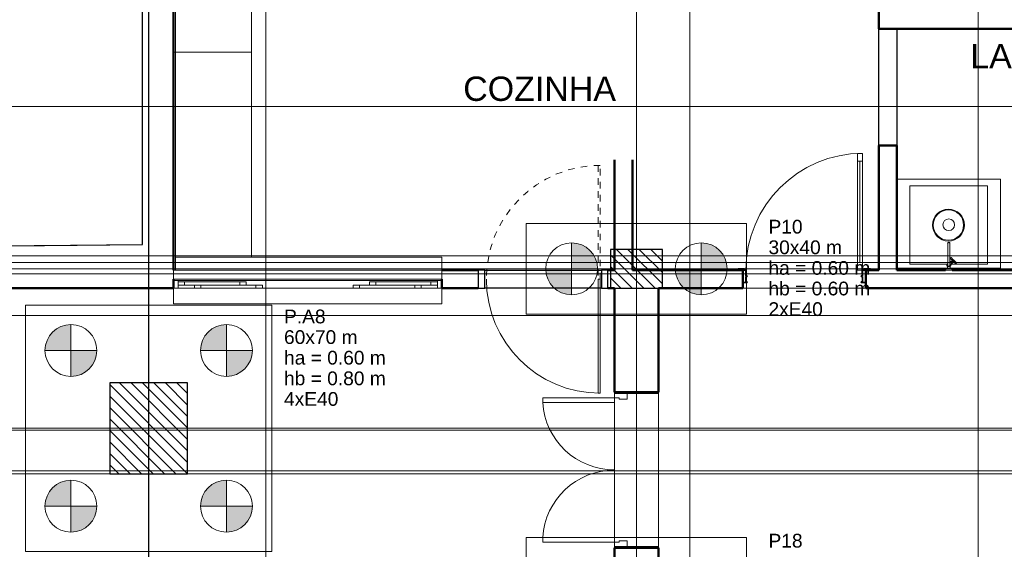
# Model space of a CAD drawing. Header units: millimetres. Extents: x 10 to 1250, y -62 to 528.
# Tile 21 of 256: x 34 to 49, y 42 to 50. Entities that reach past the tile are written whole.
import ezdxf

# ---------------------------------------------------------------- set-up
doc = ezdxf.new("R2010")
doc.units = ezdxf.units.MM
doc.header["$LTSCALE"] = 0.05
for name, pattern in [('_Above Line', [0.004, 0.0024, -0.0016]), ('Dash', [0.00635, 0.003175, -0.003175]), ('Tracejado 2_5m', [0.004, 0.0025, -0.0015])]:
    doc.linetypes.add(name, pattern=pattern)
for name, color, linetype, lineweight in [('A-AREA', 32, 'Dash', 13), ('A-AREA-IDEN', 2, 'Continuous', 9), ('A-DETL-GENF', 92, 'Continuous', 13), ('A-DETL-GENF-HDLN', 1, 'Continuous', 13), ('A-DETL-THIN', 151, 'Continuous', 18), ('A-GLAZ', 4, 'Continuous', 13), ('A-GLAZ-SILL', 1, 'Continuous', 13), ('A-WALL', 7, 'Continuous', 25), ('ARQ-ALV-REB', 7, 'Continuous', 18), ('ARQ-ESQUAD', 4, 'Continuous', 25), ('Cuba', 250, 'Continuous', 13), ('LC-Eixos', 160, 'Continuous', 5), ('LC-Estacas dos blocos', 7, 'Continuous', 5), ('LC-Hachuras dos pilares', 9, 'Continuous', 5), ('LC-Seção das fundações', 7, 'Continuous', 5), ('LC-Seção dos pilares', 4, 'Continuous', 30), ('LC-Textos', 3, 'Continuous', 20), ('Q-SPCQ', 12, 'Continuous', 13), ('Torneiras - Docol', 250, 'Continuous', 13)]:
    doc.layers.add(name, color=color, linetype=linetype, lineweight=lineweight)
doc.styles.add('Arial', font='arial.ttf')
doc.styles.add('Humnst777 BlkCn BT_1', font='arial.ttf', dxfattribs={"height": 0.1875})
pattern_1 = [(135, (15.30388, 54.98977), (-0.08838835, -0.08838835), [])]

# ---------------------------------------------------------------- blocks, each defined once
blk = doc.blocks.new('001')
at = {"layer": 'ARQ-ESQUAD', "lineweight": 13}
h = blk.add_hatch(dxfattribs=at)
h.set_pattern_fill('FP_16', color=254, style=0, pattern_type=2)
h.set_pattern_definition([(45, (-28.735, -0.53415), (-0.33676, 0.33676), []), (45, (-28.616, -0.53415), (0, 0.673519), []), (45, (-28.854, -0.53415), (0, 0.673519), [])])
h.paths.add_polyline_path([(-13.206, 8.5868), (-13.206, 8.6818), (-13.231, 8.6818), (-13.231, 8.6368), (-13.241, 8.6368), (-13.241, 8.6318), (-13.231, 8.6318), (-13.231, 8.5918), (-13.241, 8.5918), (-13.241, 8.5868)])
h.paths.add_polyline_path([(-14.156, 8.5868), (-14.121, 8.5868), (-14.121, 8.5918), (-14.131, 8.5918), (-14.131, 8.6318), (-14.121, 8.6318), (-14.121, 8.6368), (-14.131, 8.6368), (-14.131, 8.6818), (-14.156, 8.6818)])
at = {"layer": 'A-AREA', "color": 254, "linetype": '_Above Line'}
blk.add_line((-14.806, 7.7418), (-14.806, 6.5418), dxfattribs=at)
at = {"layer": 'A-DETL-GENF', "color": 254}
for p, q in [((-13.271, 9.5818), (-13.231, 9.5818)), ((-13.271, 8.6818), (-13.271, 9.5818)), ((-13.231, 9.5818), (-13.271, 9.5818)), ((-13.271, 9.5818), (-13.271, 9.5218)), ((-13.231, 9.5818), (-13.231, 8.6818)), ((-13.231, 9.5218), (-13.231, 9.5818)), ((-13.271, 9.5218), (-13.231, 9.5218)), ((-13.251, 9.5218), (-13.251, 8.7418)), ((-13.231, 8.7418), (-13.271, 8.7418)), ((-13.271, 8.7418), (-13.271, 8.6818)), ((-13.231, 8.6818), (-13.231, 8.7418)), ((-13.231, 8.6818), (-13.271, 8.6818)), ((-13.271, 8.6818), (-13.231, 8.6818))]:
    blk.add_line(p, q, dxfattribs=at)
at = {"layer": 'A-DETL-GENF-HDLN', "color": 254}
blk.add_arc((-13.231, 8.6818), 0.9, 90, 180, dxfattribs=at)
at = {"layer": 'A-DETL-THIN', "color": 254}
for p, q in [((-18.786, 8.8806), (-18.786, 14.2418)), ((-25.0982, 8.8144), (-18.786, 8.8806))]:
    blk.add_line(p, q, dxfattribs=at)
at = {"layer": 'A-GLAZ', "color": 254}
for p, q in [((-16.476, 8.7818), (-18.531, 8.7818)), ((-16.476, 8.6818), (-16.476, 8.7818)), ((-16.476, 8.6818), (-18.546, 8.6818)), ((-18.546, 8.6818), (-18.546, 8.6118)), ((-16.476, 8.6118), (-16.476, 8.6818)), ((-18.546, 8.6118), (-16.476, 8.6118)), ((-18.511, 8.5668), (-18.511, 8.5918)), ((-18.511, 8.5918), (-17.986, 8.5918)), ((-17.986, 8.5918), (-17.986, 8.5668)), ((-16.511, 8.5918), (-17.036, 8.5918)), ((-17.036, 8.5918), (-17.036, 8.5668)), ((-16.511, 8.5668), (-16.511, 8.5918)), ((-18.546, 8.5418), (-18.546, 8.4218)), ((-17.986, 8.5668), (-18.511, 8.5668)), ((-17.861, 8.5668), (-18.386, 8.5668)), ((-18.386, 8.5668), (-18.386, 8.5418)), ((-18.386, 8.5418), (-17.861, 8.5418)), ((-17.861, 8.5418), (-17.861, 8.5668)), ((-17.161, 8.5418), (-17.161, 8.5668)), ((-17.161, 8.5668), (-16.636, 8.5668)), ((-16.636, 8.5418), (-17.161, 8.5418)), ((-17.036, 8.5668), (-16.511, 8.5668)), ((-16.636, 8.5668), (-16.636, 8.5418)), ((-16.476, 8.4218), (-16.476, 8.5418)), ((-18.546, 8.4218), (-16.476, 8.4218))]:
    blk.add_line(p, q, dxfattribs=at)
at = {"layer": 'A-GLAZ', "color": 254, "lineweight": 18}
for p, q in [((-18.511, 8.6018), (-18.546, 8.6018)), ((-18.546, 8.6018), (-18.546, 8.5418)), ((-18.511, 8.5918), (-18.511, 8.6018)), ((-18.511, 8.5668), (-18.511, 8.5918)), ((-18.511, 8.5918), (-18.461, 8.5918)), ((-18.461, 8.5918), (-18.461, 8.5668)), ((-18.036, 8.5668), (-18.036, 8.5918)), ((-18.036, 8.5918), (-17.986, 8.5918)), ((-17.986, 8.5918), (-17.986, 8.5668)), ((-16.986, 8.5918), (-17.036, 8.5918)), ((-17.036, 8.5918), (-17.036, 8.5668)), ((-16.986, 8.5668), (-16.986, 8.5918)), ((-16.511, 8.5918), (-16.561, 8.5918)), ((-16.561, 8.5918), (-16.561, 8.5668)), ((-16.476, 8.6018), (-16.511, 8.6018)), ((-16.511, 8.6018), (-16.511, 8.5918)), ((-16.511, 8.5668), (-16.511, 8.5918)), ((-16.476, 8.5418), (-16.476, 8.6018)), ((-18.546, 8.5418), (-18.511, 8.5418)), ((-18.461, 8.5668), (-18.511, 8.5668)), ((-18.511, 8.5418), (-18.511, 8.5668)), ((-18.336, 8.5668), (-18.386, 8.5668)), ((-18.386, 8.5668), (-18.386, 8.5418)), ((-18.386, 8.5418), (-18.336, 8.5418)), ((-18.336, 8.5418), (-18.336, 8.5668)), ((-17.986, 8.5668), (-18.036, 8.5668)), ((-17.861, 8.5668), (-17.911, 8.5668)), ((-17.911, 8.5668), (-17.911, 8.5418)), ((-17.911, 8.5418), (-17.861, 8.5418)), ((-17.861, 8.5418), (-17.861, 8.5668)), ((-17.161, 8.5418), (-17.161, 8.5668)), ((-17.161, 8.5668), (-17.111, 8.5668)), ((-17.111, 8.5418), (-17.161, 8.5418)), ((-17.111, 8.5668), (-17.111, 8.5418)), ((-17.036, 8.5668), (-16.986, 8.5668)), ((-16.686, 8.5418), (-16.686, 8.5668)), ((-16.686, 8.5668), (-16.636, 8.5668)), ((-16.636, 8.5418), (-16.686, 8.5418)), ((-16.636, 8.5668), (-16.636, 8.5418)), ((-16.561, 8.5668), (-16.511, 8.5668)), ((-16.511, 8.5668), (-16.511, 8.5418)), ((-16.511, 8.5418), (-16.476, 8.5418))]:
    blk.add_line(p, q, dxfattribs=at)
at = {"layer": 'A-GLAZ-SILL', "color": 254}
for p, q in [((-18.511, 8.6018), (-16.511, 8.6018)), ((-18.386, 8.5418), (-18.511, 8.5418)), ((-17.161, 8.5418), (-17.861, 8.5418)), ((-16.511, 8.5418), (-16.636, 8.5418))]:
    blk.add_line(p, q, dxfattribs=at)
at = {"layer": 'A-WALL', "color": 254, "lineweight": 50}
for p, q in [((-18.546, 8.6818), (-18.546, 14.019)), ((-13.106, 11.691), (-13.106, 10.5418)), ((-13.106, 10.5418), (-10.266, 10.5418)), ((-12.966, 9.6418), (-13.106, 9.6418)), ((-13.106, 9.6418), (-13.106, 8.6818)), ((-12.966, 8.6818), (-12.966, 9.6418)), ((-15.146, 9.5318), (-15.146, 8.6818)), ((-15.006, 8.6818), (-15.006, 9.5318)), ((-16.1968, 8.6818), (-16.476, 8.6818)), ((-15.146, 8.6818), (-15.1952, 8.6818)), ((-14.156, 8.6818), (-15.006, 8.6818)), ((-14.156, 8.5418), (-14.156, 8.6818)), ((-13.106, 8.6818), (-13.206, 8.6818)), ((-13.206, 8.6818), (-13.206, 8.5418)), ((-12.5923, 8.6818), (-12.966, 8.6818)), ((-10.266, 8.6818), (-12.5397, 8.6818)), ((-18.546, 8.5418), (-18.546, 8.6118)), ((-16.476, 8.6118), (-16.476, 8.5418)), ((-24.8582, 8.5418), (-18.546, 8.5418)), ((-16.476, 8.5418), (-16.1968, 8.5418)), ((-15.1952, 8.5418), (-15.146, 8.5418)), ((-15.146, 8.5418), (-15.146, 7.7418)), ((-14.806, 8.5418), (-14.156, 8.5418)), ((-14.806, 7.7418), (-14.806, 8.5418)), ((-13.206, 8.5418), (-9.556, 8.5418)), ((-15.146, 7.7418), (-14.806, 7.7418)), ((-15.146, 6.5418), (-15.146, 6.0768)), ((-14.806, 6.5418), (-15.146, 6.5418)), ((-14.806, 6.0768), (-14.806, 6.5418))]:
    blk.add_line(p, q, dxfattribs=at)
at = {"layer": 'A-WALL', "color": 254}
for p, q in [((-13.106, 9.6418), (-13.106, 10.5418)), ((-12.966, 10.5418), (-12.966, 9.6418)), ((-16.146, 8.6818), (-15.246, 8.6818)), ((-15.246, 8.5418), (-16.146, 8.5418))]:
    blk.add_line(p, q, dxfattribs=at)
at = {"layer": 'ARQ-ALV-REB', "color": 254}
for p, q in [((-14.156, 8.5418), (-13.206, 8.5418)), ((-15.146, 7.7318), (-15.146, 7.7418)), ((-15.146, 6.5868), (-15.146, 7.6968)), ((-14.806, 6.5418), (-14.806, 7.7418)), ((-15.146, 6.5418), (-15.146, 6.5518))]:
    blk.add_line(p, q, dxfattribs=at)
at = {"layer": 'ARQ-ESQUAD', "color": 254, "linetype": 'Tracejado 2_5m', "lineweight": 13}
for p, q in [((-13.106, 9.6418), (-13.106, 10.5418)), ((-12.966, 10.5418), (-12.966, 9.6418))]:
    blk.add_line(p, q, dxfattribs=at)
at = {"layer": 'ARQ-ESQUAD', "color": 254, "linetype": 'Dash', "lineweight": 13}
for p, q in [((-15.2555, 9.4896), (-15.2715, 9.4896)), ((-15.2715, 9.4896), (-15.2715, 8.6118)), ((-15.2555, 8.6118), (-15.2555, 9.4896))]:
    blk.add_line(p, q, dxfattribs=at)
at = {"layer": 'ARQ-ESQUAD', "color": 254}
for p, q in [((-16.146, 8.6818), (-16.1968, 8.6818)), ((-16.1968, 8.6818), (-16.1968, 8.5418)), ((-16.146, 8.5418), (-16.146, 8.6818)), ((-15.1952, 8.6818), (-15.246, 8.6818)), ((-15.246, 8.6818), (-15.246, 8.5418)), ((-15.1952, 8.5418), (-15.1952, 8.6818)), ((-16.1968, 8.5418), (-16.146, 8.5418)), ((-15.246, 8.5418), (-15.1952, 8.5418))]:
    blk.add_line(p, q, dxfattribs=at)
at = {"layer": 'ARQ-ESQUAD', "color": 254, "lineweight": 35}
for p, q in [((-14.191, 8.6918), (-14.141, 8.6918)), ((-14.191, 8.6818), (-14.191, 8.6918)), ((-14.141, 8.6818), (-14.191, 8.6818)), ((-14.156, 8.5868), (-14.156, 8.6818)), ((-14.156, 8.6818), (-14.131, 8.6818)), ((-14.141, 8.6918), (-14.141, 8.6818)), ((-14.131, 8.6818), (-14.131, 8.6368)), ((-13.231, 8.6368), (-13.231, 8.6818)), ((-13.231, 8.6818), (-13.206, 8.6818)), ((-13.221, 8.6918), (-13.171, 8.6918)), ((-13.221, 8.6818), (-13.221, 8.6918)), ((-13.171, 8.6818), (-13.221, 8.6818)), ((-13.206, 8.6818), (-13.206, 8.5868)), ((-13.171, 8.6918), (-13.171, 8.6818)), ((-14.121, 8.5868), (-14.156, 8.5868)), ((-14.131, 8.6368), (-14.121, 8.6368)), ((-14.131, 8.6318), (-14.131, 8.5918)), ((-14.121, 8.6318), (-14.131, 8.6318)), ((-14.131, 8.5918), (-14.121, 8.5918)), ((-14.121, 8.6368), (-14.121, 8.6318)), ((-14.121, 8.5918), (-14.121, 8.5868)), ((-13.241, 8.6368), (-13.231, 8.6368)), ((-13.241, 8.6318), (-13.241, 8.6368)), ((-13.231, 8.6318), (-13.241, 8.6318)), ((-13.241, 8.5918), (-13.231, 8.5918)), ((-13.241, 8.5868), (-13.241, 8.5918)), ((-13.206, 8.5868), (-13.241, 8.5868)), ((-13.231, 8.5918), (-13.231, 8.6318))]:
    blk.add_line(p, q, dxfattribs=at)
at = {"layer": 'ARQ-ESQUAD', "color": 254, "lineweight": 13}
for p, q in [((-15.2715, 7.7341), (-15.2715, 8.6118)), ((-15.2555, 8.6118), (-15.2715, 8.6118)), ((-15.2555, 8.6118), (-15.2555, 7.7341)), ((-15.2555, 7.7341), (-15.2715, 7.7341)), ((-14.806, 7.7318), (-15.146, 7.7318)), ((-15.146, 6.5518), (-14.806, 6.5518))]:
    blk.add_line(p, q, dxfattribs=at)
at = {"layer": 'ARQ-ESQUAD', "color": 254, "lineweight": 18}
for p, q in [((-15.699, 7.6618), (-15.699, 7.6968)), ((-15.699, 7.6968), (-15.146, 7.6968)), ((-15.146, 7.7318), (-15.146, 7.7468)), ((-15.046, 7.7318), (-15.146, 7.7318)), ((-15.146, 7.7318), (-15.146, 7.6968)), ((-15.146, 7.6968), (-15.146, 7.6618)), ((-15.146, 7.6968), (-15.109, 7.6968)), ((-15.109, 7.6968), (-15.109, 7.6868)), ((-15.109, 7.6868), (-15.046, 7.6868)), ((-15.046, 7.6868), (-15.046, 7.7318)), ((-14.806, 7.7318), (-14.806, 7.7468)), ((-15.146, 7.6618), (-15.699, 7.6618)), ((-15.146, 6.6218), (-15.699, 6.6218)), ((-15.699, 6.6218), (-15.699, 6.5868)), ((-15.146, 6.5868), (-15.146, 6.6218)), ((-15.699, 6.5868), (-15.146, 6.5868)), ((-15.109, 6.5868), (-15.146, 6.5868)), ((-15.146, 6.5868), (-15.146, 6.5518)), ((-15.146, 6.5518), (-15.146, 6.5368)), ((-15.146, 6.5518), (-15.046, 6.5518)), ((-15.046, 6.5968), (-15.109, 6.5968)), ((-15.109, 6.5968), (-15.109, 6.5868)), ((-15.046, 6.5518), (-15.046, 6.5968)), ((-14.806, 6.5518), (-14.806, 6.5368))]:
    blk.add_line(p, q, dxfattribs=at)
at = {"layer": 'ARQ-ESQUAD', "color": 254, "linetype": 'Dash', "lineweight": 13}
blk.add_arc((-15.2555, 8.6118), 0.8778, 90, 180, dxfattribs=at)
at = {"layer": 'ARQ-ESQUAD', "color": 254, "lineweight": 13}
for centre, radius, start, end in [((-15.2555, 8.6118), 0.8778, 180, 270), ((-15.146, 7.6968), 0.554, 183.62202, 270), ((-15.146, 6.5868), 0.554, 90, 176.37798)]:
    blk.add_arc(centre, radius, start, end, dxfattribs=at)
at = {"layer": 'Cuba', "color": 254}
for start, end in [(90, 270), (90, 270), (270, 90), (270, 90)]:
    blk.add_arc((-12.566, 9.0318), 0.045, start, end, dxfattribs=at)
at = {"layer": 'Q-SPCQ', "color": 254}
for p, q in [((-18.531, 10.3618), (-18.531, 12.7618)), ((-17.946, 10.3618), (-17.946, 12.7618)), ((-18.546, 10.3618), (-18.531, 10.3618)), ((-18.531, 10.3618), (-18.546, 10.3618)), ((-18.531, 10.3618), (-17.946, 10.3618)), ((-18.531, 8.6818), (-18.531, 10.3618)), ((-17.946, 10.3618), (-18.531, 10.3618)), ((-17.946, 8.7818), (-17.946, 10.3618)), ((-12.166, 9.3818), (-12.966, 9.3818)), ((-12.166, 8.6968), (-12.166, 9.3818)), ((-12.866, 8.7273), (-12.866, 9.3318)), ((-12.866, 9.3318), (-12.266, 9.3318)), ((-12.266, 9.3318), (-12.266, 8.7273)), ((-12.5768, 8.6968), (-12.966, 8.6968)), ((-12.578, 8.7273), (-12.866, 8.7273)), ((-12.5537, 8.7273), (-12.5556, 8.7273)), ((-12.166, 8.6968), (-12.5552, 8.6968)), ((-12.266, 8.7273), (-12.5435, 8.7273)), ((-12.166, 8.6818), (-12.166, 8.6968))]:
    blk.add_line(p, q, dxfattribs=at)
for radius, start, end in [(0.123, 360, 180), (0.117, 0, 180), (0.123, 180, 360), (0.117, 180, 0)]:
    blk.add_arc((-12.5685, 9.0293), radius, start, end, dxfattribs=at)
at = {"layer": 'Torneiras - Docol', "color": 254}
for p, q in [((-12.5754, 8.8878), (-12.5754, 8.8867)), ((-12.566, 8.8945), (-12.5673, 8.8944)), ((-12.5647, 8.8944), (-12.566, 8.8945)), ((-12.5565, 8.8867), (-12.5565, 8.8878)), ((-12.5739, 8.8866), (-12.5739, 8.8863)), ((-12.5739, 8.8271), (-12.5739, 8.731)), ((-12.5581, 8.8863), (-12.5581, 8.8866)), ((-12.5581, 8.731), (-12.5581, 8.8271)), ((-12.5568, 8.7451), (-12.5581, 8.7438)), ((-12.549, 8.75), (-12.5568, 8.7451)), ((-12.5568, 8.7451), (-12.5412, 8.7295)), ((-12.5543, 8.7739), (-12.5543, 8.772)), ((-12.5375, 8.756), (-12.5543, 8.772)), ((-12.5475, 8.7787), (-12.5494, 8.7787)), ((-12.5364, 8.7374), (-12.549, 8.75)), ((-12.5475, 8.7787), (-12.5313, 8.7617)), ((-12.5406, 8.7536), (-12.5466, 8.7476)), ((-12.5412, 8.7295), (-12.5364, 8.7374)), ((-12.5406, 8.7536), (-12.5328, 8.7458)), ((-12.5388, 8.7398), (-12.5328, 8.7458)), ((-12.5366, 8.7535), (-12.5385, 8.7515)), ((-12.5378, 8.7547), (-12.5316, 8.7486)), ((-12.5378, 8.7547), (-12.5372, 8.7541)), ((-12.5366, 8.7535), (-12.5329, 8.7498)), ((-12.5348, 8.7478), (-12.5329, 8.7498)), ((-12.5322, 8.7491), (-12.5316, 8.7486)), ((-12.5308, 8.7618), (-12.5246, 8.7555)), ((-12.5308, 8.7618), (-12.5246, 8.7555)), ((-12.5144, 8.7321), (-12.5304, 8.7488)), ((-12.5246, 8.7551), (-12.5076, 8.7388)), ((-12.5076, 8.7388), (-12.5076, 8.7369)), ((-12.5921, 8.6862), (-12.5923, 8.6818)), ((-12.5923, 8.6818), (-12.5397, 8.6818)), ((-12.5806, 8.6939), (-12.5911, 8.6879)), ((-12.5806, 8.6939), (-12.5514, 8.6939)), ((-12.577, 8.7148), (-12.577, 8.7134)), ((-12.577, 8.7127), (-12.577, 8.6939)), ((-12.555, 8.7134), (-12.555, 8.7148)), ((-12.555, 8.6939), (-12.555, 8.7127)), ((-12.5543, 8.7165), (-12.5533, 8.7175)), ((-12.5524, 8.7183), (-12.5412, 8.7295)), ((-12.5409, 8.6879), (-12.5514, 8.6939)), ((-12.5397, 8.6818), (-12.5399, 8.6862)), ((-12.5144, 8.7321), (-12.5125, 8.7321))]:
    blk.add_line(p, q, dxfattribs=at)
at = {"layer": 'Torneiras - Docol', "color": 254, "flags": 128}
for points in [[(-12.566, 8.8972), (-12.5742, 8.8925), (-12.5742, 8.8831)], [(-12.5678, 8.8943), (-12.5694, 8.8937), (-12.5709, 8.8928), (-12.5722, 8.8915), (-12.5732, 8.89), (-12.5737, 8.8883), (-12.5739, 8.8866)], [(-12.5578, 8.8831), (-12.5578, 8.8925), (-12.566, 8.8972)], [(-12.5581, 8.8866), (-12.5583, 8.8883), (-12.5588, 8.89), (-12.5598, 8.8915), (-12.561, 8.8928), (-12.5626, 8.8937), (-12.5642, 8.8943)], [(-12.5739, 8.8863), (-12.5739, 8.8861), (-12.5739, 8.8859), (-12.5739, 8.8857), (-12.5739, 8.8854), (-12.5739, 8.885), (-12.5739, 8.8846), (-12.5739, 8.8841), (-12.5739, 8.8836), (-12.5739, 8.883), (-12.5739, 8.8823), (-12.5739, 8.8817), (-12.5739, 8.8809), (-12.5739, 8.8802), (-12.5739, 8.8793), (-12.5739, 8.8785), (-12.5739, 8.8776), (-12.5739, 8.8766), (-12.5739, 8.8756), (-12.5739, 8.8746), (-12.5739, 8.8735), (-12.5739, 8.8724), (-12.5739, 8.8713), (-12.5739, 8.8701), (-12.5739, 8.8689), (-12.5739, 8.8677), (-12.5739, 8.8664), (-12.5739, 8.8652), (-12.5739, 8.8639), (-12.5739, 8.8625), (-12.5739, 8.8612), (-12.5739, 8.8599), (-12.5739, 8.8585), (-12.5739, 8.8571), (-12.5739, 8.8557), (-12.5739, 8.8543), (-12.5739, 8.8529), (-12.5739, 8.8515), (-12.5739, 8.8501), (-12.5739, 8.8487), (-12.5739, 8.8474), (-12.5739, 8.846), (-12.5739, 8.8446), (-12.5739, 8.8432), (-12.5739, 8.8419), (-12.5739, 8.8405), (-12.5739, 8.8392), (-12.5739, 8.8379), (-12.5739, 8.8366), (-12.5739, 8.8354), (-12.5739, 8.8341), (-12.5739, 8.8329), (-12.5739, 8.8318), (-12.5739, 8.8306), (-12.5739, 8.8295), (-12.5739, 8.8284), (-12.5739, 8.8274), (-12.5739, 8.8271)], [(-12.5581, 8.8271), (-12.5581, 8.8281), (-12.5581, 8.8292), (-12.5581, 8.8303), (-12.5581, 8.8314), (-12.5581, 8.8326), (-12.5581, 8.8338), (-12.5581, 8.835), (-12.5581, 8.8363), (-12.5581, 8.8375), (-12.5581, 8.8388), (-12.5581, 8.8401), (-12.5581, 8.8415), (-12.5581, 8.8428), (-12.5581, 8.8442), (-12.5581, 8.8456), (-12.5581, 8.847), (-12.5581, 8.8483), (-12.5581, 8.8497), (-12.5581, 8.8511), (-12.5581, 8.8525), (-12.5581, 8.8539), (-12.5581, 8.8553), (-12.5581, 8.8567), (-12.5581, 8.8581), (-12.5581, 8.8595), (-12.5581, 8.8608), (-12.5581, 8.8622), (-12.5581, 8.8635), (-12.5581, 8.8648), (-12.5581, 8.8661), (-12.5581, 8.8673), (-12.5581, 8.8686), (-12.5581, 8.8698), (-12.5581, 8.871), (-12.5581, 8.8721), (-12.5581, 8.8732), (-12.5581, 8.8743), (-12.5581, 8.8753), (-12.5581, 8.8763), (-12.5581, 8.8773), (-12.5581, 8.8782), (-12.5581, 8.8791), (-12.5581, 8.8799), (-12.5581, 8.8807), (-12.5581, 8.8815), (-12.5581, 8.8822), (-12.5581, 8.8828), (-12.5581, 8.8834), (-12.5581, 8.8839), (-12.5581, 8.8844), (-12.5581, 8.8849), (-12.5581, 8.8853), (-12.5581, 8.8856), (-12.5581, 8.8859), (-12.5581, 8.8861), (-12.5581, 8.8863), (-12.5581, 8.8863)], [(-12.5378, 8.7547), (-12.5377, 8.755), (-12.5377, 8.7553), (-12.5376, 8.7557), (-12.5375, 8.756)], [(-12.5304, 8.7488), (-12.5307, 8.7487), (-12.531, 8.7487), (-12.5313, 8.7486), (-12.5316, 8.7486)], [(-12.5313, 8.7617), (-12.5309, 8.7618), (-12.5308, 8.7618)], [(-12.5246, 8.7555), (-12.5246, 8.7552), (-12.5246, 8.7551)], [(-12.5921, 8.6862), (-12.5921, 8.6863), (-12.5921, 8.6864), (-12.5921, 8.6864), (-12.5921, 8.6865), (-12.5921, 8.6866), (-12.592, 8.6867), (-12.592, 8.6867), (-12.592, 8.6868), (-12.592, 8.6869), (-12.5919, 8.687), (-12.5919, 8.687), (-12.5918, 8.6871), (-12.5918, 8.6872), (-12.5918, 8.6872), (-12.5917, 8.6873), (-12.5917, 8.6874), (-12.5916, 8.6874), (-12.5916, 8.6875), (-12.5915, 8.6876), (-12.5914, 8.6876), (-12.5914, 8.6877), (-12.5913, 8.6877), (-12.5913, 8.6878), (-12.5912, 8.6878), (-12.5911, 8.6878), (-12.5911, 8.6879)], [(-12.5741, 8.7322), (-12.5745, 8.7318), (-12.575, 8.7315), (-12.5754, 8.7311), (-12.5759, 8.7307), (-12.5763, 8.7303), (-12.5766, 8.7299), (-12.577, 8.7295), (-12.5774, 8.729), (-12.5777, 8.7286), (-12.578, 8.7281), (-12.5783, 8.7276), (-12.5786, 8.7271), (-12.5789, 8.7266), (-12.5791, 8.7261), (-12.5793, 8.7255), (-12.5795, 8.725), (-12.5797, 8.7244), (-12.5799, 8.7239), (-12.58, 8.7233), (-12.5801, 8.7228), (-12.5802, 8.7222), (-12.5802, 8.7216), (-12.5803, 8.7211), (-12.5803, 8.7205), (-12.5803, 8.7199), (-12.5803, 8.7194), (-12.5802, 8.7188), (-12.5801, 8.7182), (-12.58, 8.7177), (-12.5799, 8.7171), (-12.5798, 8.7165), (-12.5796, 8.716), (-12.5794, 8.7155), (-12.5792, 8.7149), (-12.579, 8.7144), (-12.5788, 8.7139), (-12.5785, 8.7134), (-12.5782, 8.7129), (-12.5779, 8.7124), (-12.5776, 8.7119), (-12.5772, 8.7115), (-12.5769, 8.711), (-12.5765, 8.7106), (-12.5761, 8.7102), (-12.5757, 8.7098), (-12.5752, 8.7094), (-12.5748, 8.7091), (-12.5743, 8.7087), (-12.5739, 8.7084), (-12.5734, 8.7081), (-12.5733, 8.708)], [(-12.5739, 8.731), (-12.5739, 8.73), (-12.5739, 8.7291), (-12.5739, 8.7282), (-12.5739, 8.7273), (-12.5739, 8.7265), (-12.5739, 8.7257), (-12.5739, 8.725), (-12.5739, 8.7243), (-12.5739, 8.7237), (-12.5739, 8.7232), (-12.5739, 8.7226), (-12.5739, 8.7222), (-12.5739, 8.7217), (-12.5739, 8.7214), (-12.5739, 8.7211), (-12.5739, 8.7208), (-12.5739, 8.7206), (-12.5739, 8.7205), (-12.5739, 8.7204), (-12.5739, 8.7203)], [(-12.5587, 8.708), (-12.5582, 8.7083), (-12.5577, 8.7087), (-12.5573, 8.709), (-12.5568, 8.7094), (-12.5564, 8.7097), (-12.556, 8.7101), (-12.5556, 8.7105), (-12.5552, 8.711), (-12.5548, 8.7114), (-12.5545, 8.7119), (-12.5542, 8.7123), (-12.5538, 8.7128), (-12.5536, 8.7133), (-12.5533, 8.7138), (-12.553, 8.7143), (-12.5528, 8.7148), (-12.5526, 8.7154), (-12.5524, 8.7159), (-12.5522, 8.7165), (-12.5521, 8.717), (-12.552, 8.7176), (-12.5519, 8.7181), (-12.5518, 8.7187), (-12.5517, 8.7193), (-12.5517, 8.7198), (-12.5517, 8.7204), (-12.5517, 8.721), (-12.5517, 8.7215), (-12.5518, 8.7221), (-12.5519, 8.7227), (-12.552, 8.7232), (-12.5521, 8.7238), (-12.5521, 8.7239)], [(-12.5581, 8.7203), (-12.5581, 8.7204), (-12.5581, 8.7205), (-12.5581, 8.7206), (-12.5581, 8.7208), (-12.5581, 8.721), (-12.5581, 8.7214), (-12.5581, 8.7217), (-12.5581, 8.7221), (-12.5581, 8.7226), (-12.5581, 8.7231), (-12.5581, 8.7237), (-12.5581, 8.7243), (-12.5581, 8.725), (-12.5581, 8.7257), (-12.5581, 8.7265), (-12.5581, 8.7273), (-12.5581, 8.7281), (-12.5581, 8.729), (-12.5581, 8.73), (-12.5581, 8.731), (-12.5581, 8.731)], [(-12.5409, 8.6879), (-12.5408, 8.6878), (-12.5408, 8.6878), (-12.5407, 8.6877), (-12.5406, 8.6877), (-12.5406, 8.6876), (-12.5405, 8.6876), (-12.5405, 8.6875), (-12.5404, 8.6875), (-12.5403, 8.6874), (-12.5403, 8.6873), (-12.5402, 8.6873), (-12.5402, 8.6872), (-12.5402, 8.6871), (-12.5401, 8.6871), (-12.5401, 8.687), (-12.5401, 8.6869), (-12.54, 8.6868), (-12.54, 8.6868), (-12.54, 8.6867), (-12.54, 8.6866), (-12.5399, 8.6865), (-12.5399, 8.6865), (-12.5399, 8.6864), (-12.5399, 8.6863), (-12.5399, 8.6862), (-12.5399, 8.6862)]]:
    blk.add_lwpolyline(points, dxfattribs=at)
at = {"layer": 'Torneiras - Docol', "color": 254}
for radius, start, end in [(0.0134, 126.44687, 270), (0.0133, 126.69376, 270), (0.0124, 135, 270), (0.009, 174.58082, 232.61836), (0.009, 174.58082, 232.61836), (0.00794, 173.19246, 180), (0.00794, 180, 210), (0.009, 247.38164, 270), (0.009, 247.38164, 270), (0.0134, 270, 53.59127), (0.0133, 270, 53.34102), (0.0124, 270, 45), (0.009, 270, 292.61836), (0.009, 270, 292.61836), (0.009, 307.38164, 5.41918), (0.009, 307.38164, 5.41918), (0.00794, 315, 0), (0.00794, 0, 6.80754), (0.009, 8.40031, 15.9705), (0.009, 8.40031, 15.9705)]:
    blk.add_arc((-12.566, 8.7203), radius, start, end, dxfattribs=at)
for centre, major_axis, start_param, end_param in [((-12.566, 8.8867), (0.00945, 0), 1.570796, 3.665191), ((-12.566, 8.8866), (0.00855, 0), 2.364825, 2.847081), ((-12.566, 8.8866), (0.00855, 0), 1.570796, 1.861431), ((-12.566, 8.8867), (0.00945, 0), 5.759587, 7.853982), ((-12.566, 8.8866), (0.00855, 0), 1.280162, 1.570796), ((-12.566, 8.8866), (0.00855, 0), 0.294511, 0.776767)]:
    blk.add_ellipse(centre, major_axis=major_axis, ratio=0.996195, start_param=start_param, end_param=end_param, dxfattribs=at)
for points, knots in [([(-12.5519, 8.7763), (-12.552, 8.7762), (-12.5522, 8.7759), (-12.5526, 8.7756), (-12.5529, 8.7752), (-12.5533, 8.7748), (-12.5537, 8.7745), (-12.554, 8.7741), (-12.5542, 8.7739), (-12.5543, 8.7739), (-12.5543, 8.7739)], [-1, -1, -1, -1, -0.9583333, -0.9166667, -0.875, -0.8333333, -0.75, -0.6666667, -0.5833333, -0.5, -0.5, -0.5, -0.5]), ([(-12.5509, 8.7754), (-12.5514, 8.7748), (-12.5522, 8.7741), (-12.553, 8.7733), (-12.5534, 8.7728), (-12.5538, 8.7724), (-12.5541, 8.7722), (-12.5542, 8.772), (-12.5543, 8.772), (-12.5543, 8.772)], [0, 0, 0, 0, 0.125, 0.1875, 0.25, 0.3125, 0.375, 0.4375, 0.5, 0.5, 0.5, 0.5]), ([(-12.5494, 8.7787), (-12.5494, 8.7787), (-12.5495, 8.7787), (-12.5497, 8.7785), (-12.55, 8.7781), (-12.5504, 8.7777), (-12.5508, 8.7773), (-12.5511, 8.777), (-12.5515, 8.7767), (-12.5517, 8.7764), (-12.5519, 8.7763)], [-0.5, -0.5, -0.5, -0.5, -0.4166667, -0.3333333, -0.25, -0.1666667, -0.125, -0.0833333, -0.0416667, 0, 0, 0, 0]), ([(-12.5475, 8.7787), (-12.5475, 8.7787), (-12.5477, 8.7786), (-12.5482, 8.778), (-12.5489, 8.7774), (-12.5497, 8.7766), (-12.5504, 8.7759), (-12.5509, 8.7754)], [0.5, 0.5, 0.5, 0.5, 0.625, 0.75, 0.8125, 0.875, 1, 1, 1, 1]), ([(-12.5357, 8.7564), (-12.5362, 8.7563), (-12.537, 8.7561), (-12.5375, 8.756), (-12.5375, 8.756), (-12.5375, 8.756)], [0, 0, 0, 0, 0.5, 0.75, 1, 1, 1, 1]), ([(-12.5267, 8.7511), (-12.5269, 8.7509), (-12.5275, 8.7505), (-12.5285, 8.7501), (-12.5296, 8.7499), (-12.5307, 8.75), (-12.5317, 8.7503), (-12.5326, 8.7507), (-12.5335, 8.7513), (-12.5346, 8.7523), (-12.5357, 8.7537), (-12.5363, 8.7554), (-12.5364, 8.7568), (-12.5362, 8.7582), (-12.5357, 8.7591), (-12.5352, 8.7597)], [0, 0, 0, 0, 0.0625, 0.125, 0.1875, 0.25, 0.3125, 0.375, 0.4375, 0.5, 0.625, 0.75, 0.8125, 0.875, 1, 1, 1, 1]), ([(-12.5312, 8.7508), (-12.5316, 8.7509), (-12.5322, 8.7511), (-12.5329, 8.7515), (-12.5335, 8.7519), (-12.534, 8.7524), (-12.5345, 8.753), (-12.5349, 8.7536), (-12.5352, 8.7541), (-12.5356, 8.755), (-12.5357, 8.7558), (-12.5357, 8.7564)], [0.1428571, 0.1428571, 0.1428571, 0.1428571, 0.2857143, 0.3571429, 0.4285714, 0.5, 0.5714286, 0.6785714, 0.7321429, 0.7857143, 1, 1, 1, 1]), ([(-12.5357, 8.7564), (-12.5357, 8.756), (-12.5356, 8.7552), (-12.5352, 8.7542), (-12.5348, 8.7534), (-12.5344, 8.7529), (-12.534, 8.7524), (-12.5334, 8.7519), (-12.5328, 8.7514), (-12.5322, 8.7512), (-12.5317, 8.7509), (-12.5314, 8.7508), (-12.5312, 8.7508)], [0, 0, 0, 0, 0.1428571, 0.2857143, 0.3571429, 0.4285714, 0.5, 0.5714286, 0.6785714, 0.7321429, 0.7857143, 0.8571429, 0.8571429, 0.8571429, 0.8571429]), ([(-12.5352, 8.7597), (-12.5347, 8.7602), (-12.5337, 8.7607), (-12.5323, 8.7609), (-12.5313, 8.7608), (-12.5303, 8.7605), (-12.5293, 8.7601), (-12.5284, 8.7595), (-12.5276, 8.7588), (-12.5269, 8.758), (-12.5263, 8.7571), (-12.5259, 8.7561), (-12.5256, 8.7551), (-12.5255, 8.754), (-12.5256, 8.7529), (-12.526, 8.7519), (-12.5265, 8.7514), (-12.5267, 8.7511)], [0, 0, 0, 0, 0.125, 0.1875, 0.25, 0.3125, 0.375, 0.4375, 0.5, 0.5625, 0.625, 0.6875, 0.75, 0.8125, 0.875, 0.9375, 1, 1, 1, 1]), ([(-12.5343, 8.7587), (-12.5344, 8.7586), (-12.5346, 8.7583), (-12.5349, 8.7578), (-12.535, 8.7573), (-12.5351, 8.7566), (-12.535, 8.7558), (-12.5347, 8.7548), (-12.5341, 8.7538), (-12.5334, 8.7529), (-12.5326, 8.7523), (-12.5317, 8.7517), (-12.5306, 8.7514), (-12.5295, 8.7512), (-12.5284, 8.7515), (-12.5279, 8.7518), (-12.5276, 8.7521)], [-1, -1, -1, -1, -0.958333, -0.916667, -0.875, -0.833333, -0.75, -0.666667, -0.583333, -0.5, -0.416667, -0.333333, -0.25, -0.166667, -0.083333, 0, 0, 0, 0]), ([(-12.5276, 8.7521), (-12.5274, 8.7523), (-12.527, 8.7529), (-12.5268, 8.7539), (-12.5269, 8.755), (-12.5273, 8.7561), (-12.5278, 8.757), (-12.5285, 8.7578), (-12.5294, 8.7585), (-12.5303, 8.7591), (-12.5313, 8.7594), (-12.5322, 8.7595), (-12.5329, 8.7594), (-12.5334, 8.7593), (-12.5339, 8.7591), (-12.5342, 8.7588), (-12.5343, 8.7587)], [-1, -1, -1, -1, -0.916667, -0.833333, -0.75, -0.666667, -0.583333, -0.5, -0.416667, -0.333333, -0.25, -0.166667, -0.125, -0.083333, -0.041667, 0, 0, 0, 0]), ([(-12.5327, 8.76), (-12.5326, 8.7601), (-12.5325, 8.7601), (-12.5321, 8.7601), (-12.5319, 8.7601), (-12.5317, 8.7601)], [0.6666667, 0.6666667, 0.6666667, 0.6666667, 0.75, 0.8333333, 1, 1, 1, 1]), ([(-12.5317, 8.7601), (-12.5313, 8.7601), (-12.5306, 8.76), (-12.5294, 8.7595), (-12.5284, 8.7588), (-12.5276, 8.758), (-12.527, 8.7572), (-12.5266, 8.7565), (-12.5265, 8.756), (-12.5264, 8.7558)], [0, 0, 0, 0, 0.1428571, 0.2857143, 0.4285714, 0.5714286, 0.6785714, 0.7857143, 0.8571429, 0.8571429, 0.8571429, 0.8571429]), ([(-12.5264, 8.7558), (-12.5265, 8.7562), (-12.5268, 8.7569), (-12.5275, 8.758), (-12.5283, 8.7588), (-12.5292, 8.7594), (-12.5303, 8.7599), (-12.5311, 8.7601), (-12.5317, 8.7601)], [0.1428571, 0.1428571, 0.1428571, 0.1428571, 0.2857143, 0.4285714, 0.5714286, 0.6785714, 0.7857143, 1, 1, 1, 1]), ([(-12.5256, 8.7551), (-12.5257, 8.7554), (-12.5259, 8.7561), (-12.5263, 8.7571), (-12.5269, 8.758), (-12.5278, 8.7591), (-12.5293, 8.7601), (-12.5306, 8.7606), (-12.5313, 8.7607)], [0.25, 0.25, 0.25, 0.25, 0.3125, 0.375, 0.4375, 0.5, 0.625, 0.75, 0.75, 0.75, 0.75]), ([(-12.5299, 8.7507), (-12.5298, 8.7507), (-12.5295, 8.7507), (-12.5292, 8.7507), (-12.529, 8.7508), (-12.5288, 8.7508), (-12.5286, 8.7509), (-12.5283, 8.751), (-12.5281, 8.7511), (-12.5279, 8.7512), (-12.5276, 8.7514), (-12.5274, 8.7516), (-12.5273, 8.7517)], [0, 0, 0, 0, 0.166667, 0.25, 0.333333, 0.416667, 0.5, 0.583333, 0.666667, 0.75, 0.833333, 1, 1, 1, 1]), ([(-12.5273, 8.7517), (-12.5271, 8.7519), (-12.527, 8.7521), (-12.5267, 8.7524), (-12.5266, 8.7526), (-12.5265, 8.7529), (-12.5264, 8.7531), (-12.5264, 8.7534), (-12.5263, 8.7536), (-12.5263, 8.7537)], [0, 0, 0, 0, 0.1666667, 0.25, 0.3333333, 0.4166667, 0.5, 0.5833333, 0.6666667, 0.6666667, 0.6666667, 0.6666667]), ([(-12.511, 8.7354), (-12.5105, 8.7359), (-12.5098, 8.7367), (-12.509, 8.7375), (-12.5085, 8.738), (-12.5081, 8.7383), (-12.5078, 8.7386), (-12.5077, 8.7388), (-12.5076, 8.7388), (-12.5076, 8.7388)], [0, 0, 0, 0, 0.125, 0.1875, 0.25, 0.3125, 0.375, 0.4375, 0.5, 0.5, 0.5, 0.5]), ([(-12.5101, 8.7345), (-12.5099, 8.7346), (-12.5097, 8.7349), (-12.5093, 8.7352), (-12.509, 8.7355), (-12.5086, 8.7359), (-12.5082, 8.7363), (-12.5079, 8.7367), (-12.5077, 8.7369), (-12.5076, 8.7369), (-12.5076, 8.7369)], [-1, -1, -1, -1, -0.9583333, -0.9166667, -0.875, -0.8333333, -0.75, -0.6666667, -0.5833333, -0.5, -0.5, -0.5, -0.5]), ([(-12.566, 8.7063), (-12.5671, 8.7063), (-12.5693, 8.7065), (-12.5717, 8.7072), (-12.5733, 8.708), (-12.574, 8.7085), (-12.5744, 8.7088)], [0, 0, 0, 0, 0.1666667, 0.3333333, 0.4166667, 0.5, 0.5, 0.5, 0.5]), ([(-12.5576, 8.7088), (-12.558, 8.7085), (-12.5587, 8.708), (-12.5603, 8.7072), (-12.5627, 8.7065), (-12.5649, 8.7063), (-12.566, 8.7063)], [0.5, 0.5, 0.5, 0.5, 0.5833333, 0.6666667, 0.8333333, 1, 1, 1, 1]), ([(-12.5577, 8.7317), (-12.5572, 8.7314), (-12.5563, 8.7306), (-12.5549, 8.7291), (-12.5537, 8.7274), (-12.5527, 8.7256), (-12.5522, 8.7241), (-12.5519, 8.7229), (-12.5518, 8.7218), (-12.5519, 8.7206), (-12.5522, 8.7196), (-12.5524, 8.7192)], [0.3333333, 0.3333333, 0.3333333, 0.3333333, 0.3888889, 0.4444444, 0.5138889, 0.5833333, 0.6527778, 0.6875, 0.7222222, 0.7916667, 0.851818, 0.851818, 0.851818, 0.851818]), ([(-12.5144, 8.7321), (-12.5144, 8.7321), (-12.5142, 8.7322), (-12.5137, 8.7327), (-12.513, 8.7334), (-12.5122, 8.7342), (-12.5115, 8.7349), (-12.511, 8.7354)], [0.5, 0.5, 0.5, 0.5, 0.625, 0.75, 0.8125, 0.875, 1, 1, 1, 1]), ([(-12.5125, 8.7321), (-12.5125, 8.7321), (-12.5124, 8.7321), (-12.5122, 8.7323), (-12.5119, 8.7327), (-12.5115, 8.733), (-12.5111, 8.7334), (-12.5108, 8.7338), (-12.5104, 8.7341), (-12.5102, 8.7344), (-12.5101, 8.7345)], [-0.5, -0.5, -0.5, -0.5, -0.4166667, -0.3333333, -0.25, -0.1666667, -0.125, -0.0833333, -0.0416667, 0, 0, 0, 0])]:
    blk.add_open_spline(points, degree=3, knots=knots, dxfattribs=at)
for points in [[(-12.5543, 8.7739), (-12.5543, 8.7739), (-12.5542, 8.7739), (-12.554, 8.7741), (-12.5537, 8.7744), (-12.5532, 8.7749), (-12.5526, 8.7756), (-12.5521, 8.776), (-12.5519, 8.7763)], [(-12.5519, 8.7763), (-12.5516, 8.7765), (-12.5511, 8.777), (-12.5505, 8.7776), (-12.55, 8.7781), (-12.5497, 8.7785), (-12.5495, 8.7787), (-12.5494, 8.7787), (-12.5494, 8.7787)], [(-12.5375, 8.756), (-12.5375, 8.756), (-12.5375, 8.756), (-12.5374, 8.756)], [(-12.5363, 8.7557), (-12.5362, 8.7554), (-12.5361, 8.7547), (-12.5358, 8.7541), (-12.5356, 8.7537)], [(-12.5326, 8.7508), (-12.5323, 8.7506), (-12.5317, 8.7503), (-12.531, 8.7501), (-12.5307, 8.75)], [(-12.5313, 8.7617), (-12.5313, 8.7617), (-12.5313, 8.7616), (-12.5314, 8.7613), (-12.5315, 8.7608), (-12.5316, 8.7603), (-12.5317, 8.7601)], [(-12.5313, 8.7616), (-12.5313, 8.7617), (-12.5313, 8.7617), (-12.5313, 8.7617)], [(-12.5304, 8.7488), (-12.5304, 8.7488), (-12.5304, 8.7489), (-12.5303, 8.7493), (-12.5302, 8.7497), (-12.5301, 8.7499)], [(-12.5304, 8.7489), (-12.5304, 8.7488), (-12.5304, 8.7488), (-12.5304, 8.7488)], [(-12.5276, 8.7521), (-12.5278, 8.7519), (-12.528, 8.7517), (-12.5285, 8.7515), (-12.529, 8.7513), (-12.5294, 8.7513), (-12.5295, 8.7513)], [(-12.5269, 8.754), (-12.5269, 8.7538), (-12.5269, 8.7534), (-12.5271, 8.7529), (-12.5273, 8.7525), (-12.5275, 8.7522), (-12.5276, 8.7521)], [(-12.5256, 8.7548), (-12.5254, 8.7549), (-12.525, 8.755), (-12.5247, 8.7551), (-12.5246, 8.7551), (-12.5246, 8.7551)], [(-12.5246, 8.7551), (-12.5246, 8.7551), (-12.5247, 8.7551), (-12.5247, 8.7551)], [(-12.5076, 8.7369), (-12.5076, 8.7369), (-12.5077, 8.7369), (-12.5079, 8.7367), (-12.5082, 8.7363), (-12.5087, 8.7358), (-12.5093, 8.7352), (-12.5098, 8.7347), (-12.5101, 8.7345)], [(-12.5768, 8.713), (-12.577, 8.7135), (-12.577, 8.7142), (-12.577, 8.7148)], [(-12.5759, 8.7105), (-12.5763, 8.7111), (-12.5766, 8.7118), (-12.5767, 8.7125)], [(-12.5552, 8.7125), (-12.5554, 8.7118), (-12.5557, 8.7111), (-12.5561, 8.7105)], [(-12.555, 8.7148), (-12.555, 8.7142), (-12.555, 8.7135), (-12.5552, 8.713)], [(-12.5529, 8.7182), (-12.5533, 8.7176), (-12.5538, 8.717), (-12.5543, 8.7165)], [(-12.5101, 8.7345), (-12.5103, 8.7343), (-12.5108, 8.7338), (-12.5114, 8.7332), (-12.5119, 8.7327), (-12.5122, 8.7323), (-12.5124, 8.7321), (-12.5125, 8.7321), (-12.5125, 8.7321)]]:
    blk.add_open_spline(points, degree=3, dxfattribs=at)
at = {"layer": 'A-AREA-IDEN', "color": 254, "style": 'Humnst777 BlkCn BT_1'}
for s, p in [('LAVAGEM', (-12.3998, 10.238)), ('COZINHA', (-16.312, 9.9862))]:
    blk.add_text(s, height=0.1875, dxfattribs=at).set_placement(p)

msp = doc.modelspace()

# ---------------------------------------------------------------- hatches: boundary and pattern name
at = {"layer": 'LC-Estacas dos blocos', "linetype": 'Continuous'}
for points in [[(42.8103, 46.0753), (42.7703, 46.1718), (42.7067, 46.2546), (42.6239, 46.3182), (42.5274, 46.3581), (42.4239, 46.3718), (42.4239, 45.9718), (42.8239, 45.9718), (42.8103, 46.0753)], [(44.8103, 46.0753), (44.7703, 46.1718), (44.7067, 46.2546), (44.6239, 46.3182), (44.5274, 46.3581), (44.4239, 46.3718), (44.4239, 45.9718), (44.8239, 45.9718), (44.8103, 46.0753)], [(42.3204, 45.5854), (42.4239, 45.5718), (42.4239, 45.9718), (42.0239, 45.9718), (42.0375, 45.8682), (42.0775, 45.7718), (42.141, 45.6889), (42.2239, 45.6254), (42.3204, 45.5854)], [(44.3204, 45.5854), (44.4239, 45.5718), (44.4239, 45.9718), (44.0239, 45.9718), (44.0375, 45.8682), (44.0775, 45.7718), (44.141, 45.6889), (44.2239, 45.6254), (44.3204, 45.5854)], [(34.2979, 44.7138), (34.6979, 44.7138), (34.6979, 45.1138), (34.5944, 45.1001), (34.4979, 45.0602), (34.415, 44.9966), (34.3515, 44.9138), (34.3115, 44.8173), (34.2979, 44.7138)], [(36.6979, 44.7138), (37.0979, 44.7138), (37.0979, 45.1138), (36.9944, 45.1001), (36.8979, 45.0602), (36.815, 44.9966), (36.7515, 44.9138), (36.7115, 44.8173), (36.6979, 44.7138)], [(34.8979, 44.3674), (34.9807, 44.4309), (35.0443, 44.5138), (35.0843, 44.6102), (35.0979, 44.7138), (34.6979, 44.7138), (34.6979, 44.3138), (34.8014, 44.3274), (34.8979, 44.3674)], [(37.3807, 44.4309), (37.4443, 44.5138), (37.4843, 44.6102), (37.4979, 44.7138), (37.0979, 44.7138), (37.0979, 44.3138), (37.2014, 44.3274), (37.2979, 44.3674), (37.3807, 44.4309)], [(34.2979, 42.3138), (34.6979, 42.3138), (34.6979, 42.7138), (34.5944, 42.7001), (34.4979, 42.6602), (34.415, 42.5966), (34.3515, 42.5138), (34.3115, 42.4173), (34.2979, 42.3138)], [(36.6979, 42.3138), (37.0979, 42.3138), (37.0979, 42.7138), (36.9944, 42.7001), (36.8979, 42.6602), (36.815, 42.5966), (36.7515, 42.5138), (36.7115, 42.4173), (36.6979, 42.3138)], [(34.9807, 42.0309), (35.0443, 42.1138), (35.0843, 42.2102), (35.0979, 42.3138), (34.6979, 42.3138), (34.6979, 41.9138), (34.8014, 41.9274), (34.8979, 41.9674), (34.9807, 42.0309)], [(37.3807, 42.0309), (37.4443, 42.1138), (37.4843, 42.2102), (37.4979, 42.3138), (37.0979, 42.3138), (37.0979, 41.9138), (37.2014, 41.9274), (37.2979, 41.9674), (37.3807, 42.0309)]]:
    msp.add_hatch(color=256, dxfattribs=at).paths.add_polyline_path(points)
at = {"layer": 'LC-Hachuras dos pilares', "linetype": 'Continuous'}
h = msp.add_hatch(dxfattribs=at)
h.set_pattern_fill('ANSI31', color=256, angle=90, style=0)
h.set_pattern_definition(pattern_1)
h.paths.add_polyline_path([(43.0239, 46.2718), (43.0239, 45.6718), (43.8239, 45.6718), (43.8239, 46.2718), (43.0239, 46.2718)])
h = msp.add_hatch(dxfattribs=at)
h.set_pattern_fill('ANSI31', color=256, angle=90, style=0)
h.set_pattern_definition(pattern_1)
h.paths.add_polyline_path([(35.2979, 42.8138), (36.4979, 42.8138), (36.4979, 44.2138), (35.2979, 44.2138), (35.2979, 42.8138)])

# ---------------------------------------------------------------- linework, layer by layer
at = {"color": 12, "ltscale": 0.05}
msp.add_lwpolyline([(15.3039, 54.9898), (22.9229, 54.8338), (23.1787, 46.2166), (35.8031, 46.349), (35.8038, 57.1232), (43.3297, 56.8524), (45.9634, 56.6271), (63.3939, 53.0092), (79.7234, 49.6198), (93.3669, 46.7879), (110.3935, 43.2613), (129.2288, 39.9755), (123.7854, 22.8227), (95.1013, 26.4892), (95.1262, 26.6876), (84.3797, 28.0388), (63.5831, 28.1077), (47.4757, 28.1064), (23.1787, 27.8194), (15.8865, 27.9118), (15.3039, 54.9898)], dxfattribs=at)
at = {"layer": 'LC-Eixos'}
for p, q in [((35.8939, 57.649), (35.8939, 23.0158)), ((35.8979, 57.649), (35.8979, 23.0158)), ((37.7041, 57.649), (37.7041, 23.0158)), ((43.4239, 57.649), (43.4239, 23.0158)), ((44.2454, 57.649), (44.2454, 23.0158)), ((48.6959, 57.649), (48.6959, 23.0158)), ((11.8229, 48.476), (135.0142, 48.476)), ((11.8229, 46.1718), (135.0142, 46.1718)), ((11.8229, 46.0718), (135.0142, 46.0718)), ((11.8229, 45.9718), (135.0142, 45.9718)), ((11.8229, 45.8968), (135.0142, 45.8968)), ((11.8229, 45.2518), (135.0142, 45.2518)), ((11.8229, 43.5138), (135.0142, 43.5138)), ((11.8229, 43.4838), (135.0142, 43.4838)), ((11.8229, 42.8582), (135.0142, 42.8582)), ((11.8229, 42.8101), (131.5774, 42.8101))]:
    msp.add_line(p, q, dxfattribs=at)
at = {"layer": 'LC-Estacas dos blocos'}
for p, q in [((42.4239, 45.5718), (42.4239, 46.3718)), ((44.4239, 45.5718), (44.4239, 46.3718)), ((42.0239, 45.9718), (42.8239, 45.9718)), ((44.0239, 45.9718), (44.8239, 45.9718)), ((34.6979, 44.3138), (34.6979, 45.1138)), ((37.0979, 44.3138), (37.0979, 45.1138)), ((35.0979, 44.7138), (34.2979, 44.7138)), ((37.4979, 44.7138), (36.6979, 44.7138)), ((34.6979, 41.9138), (34.6979, 42.7138)), ((37.0979, 41.9138), (37.0979, 42.7138)), ((35.0979, 42.3138), (34.2979, 42.3138)), ((37.4979, 42.3138), (36.6979, 42.3138))]:
    msp.add_line(p, q, dxfattribs=at)
for centre in [(42.4239, 45.9718), (44.4239, 45.9718), (34.6979, 44.7138), (37.0979, 44.7138), (34.6979, 42.3138), (37.0979, 42.3138)]:
    msp.add_circle(centre, 0.4, dxfattribs=at)
at = {"layer": 'LC-Seção das fundações'}
for points in [[(41.7239, 46.6718), (41.7239, 45.2718), (45.1239, 45.2718), (45.1239, 46.6718), (41.7239, 46.6718)], [(33.9979, 41.6138), (37.7979, 41.6138), (37.7979, 45.4138), (33.9979, 45.4138), (33.9979, 41.6138)], [(45.1239, 40.4318), (45.1239, 41.8318), (41.7239, 41.8318), (41.7239, 40.4318), (45.1239, 40.4318)]]:
    msp.add_lwpolyline(points, close=True, dxfattribs=at)
at = {"layer": 'LC-Seção dos pilares'}
for points in [[(43.0239, 46.2718), (43.0239, 45.6718), (43.8239, 45.6718), (43.8239, 46.2718), (43.0239, 46.2718)], [(35.2979, 42.8138), (36.4979, 42.8138), (36.4979, 44.2138), (35.2979, 44.2138), (35.2979, 42.8138)]]:
    msp.add_lwpolyline(points, close=True, dxfattribs=at)

# ---------------------------------------------------------------- block references
at = {"xscale": 2, "yscale": 2, "zscale": 2}
msp.add_blockref('001', (73.3751, 28.5877), dxfattribs=at)

# ---------------------------------------------------------------- texts
at = {"layer": 'LC-Textos', "linetype": 'Continuous', "char_height": 0.2118, "attachment_point": 7, "line_spacing_factor": 0.798, "style": 'Arial'}
for s, insert, width in [('P10', (45.4611, 46.5127), 1.033756), ('30x40 m', (45.4611, 46.195), 2.223283), ('ha = 0.60 m', (45.4611, 45.8773), 3.084274), ('hb = 0.60 m', (45.4611, 45.5596), 3.084274), ('2xE40', (45.4611, 45.2419), 1.642681), ('P.A8', (37.9859, 45.1284), 1.260332), ('60x70 m', (37.9859, 44.8107), 2.223283), ('ha = 0.60 m', (37.9859, 44.493), 3.084274), ('hb = 0.80 m', (37.9859, 44.1753), 3.084274), ('4xE40', (37.9859, 43.8576), 1.642681), ('P18', (45.4611, 41.6727), 1.033756)]:
    msp.add_mtext(s, dxfattribs=dict(at, insert=insert, width=width))

doc.saveas('drawing.dxf')
